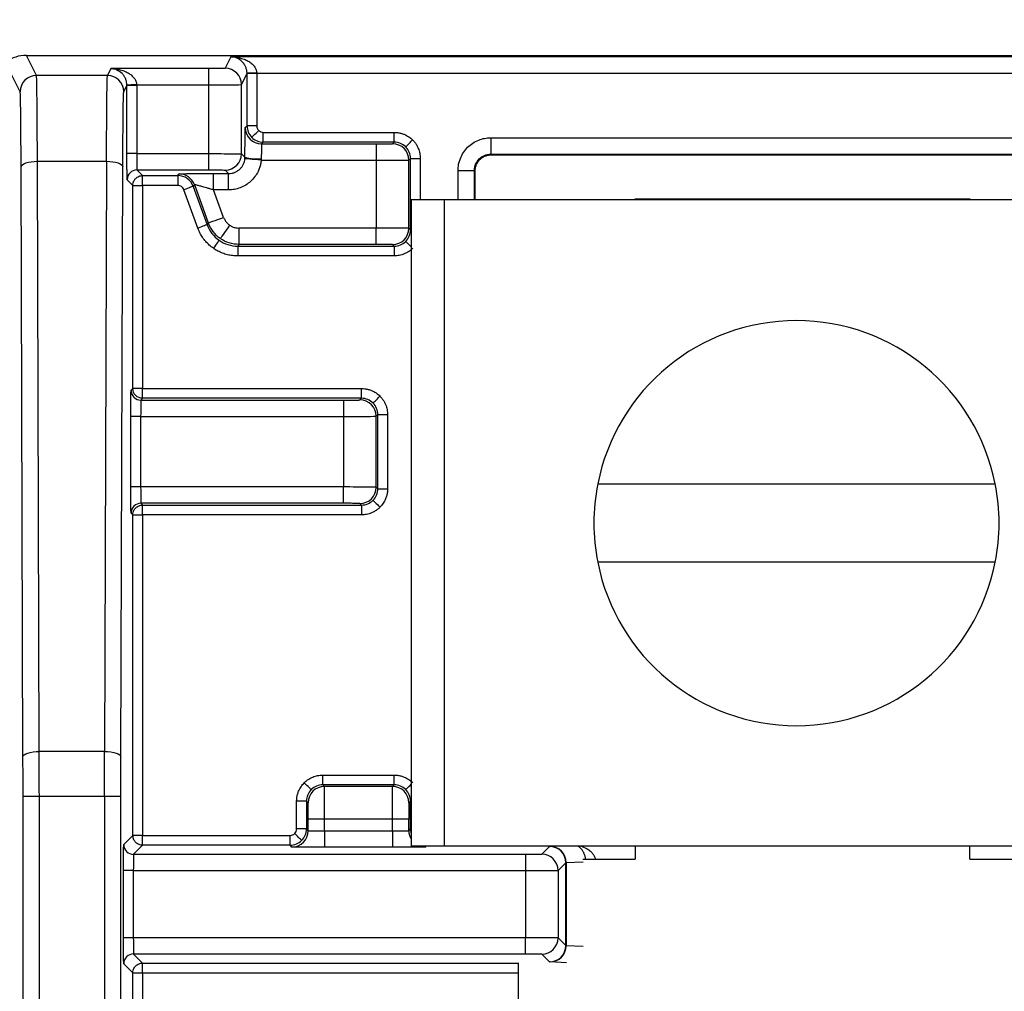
# Model space of a CAD drawing. Extents: x 897.4 to 914.4, y -8.5 to 2.5.
# Tile 47 of 102: x 903.382 to 903.976, y 0.84 to 1.426. Entities that reach past the tile are written whole.
import ezdxf

# ---------------------------------------------------------------- set-up
doc = ezdxf.new("R2010")
doc.units = 0
doc.header["$LTSCALE"] = 4
doc.header["$MEASUREMENT"] = 0
doc.layers.get('0').update_dxf_attribs({"linetype": 'CONTINUOUS'})
doc.layers.get('DEFPOINTS').update_dxf_attribs({"linetype": 'CONTINUOUS'})
doc.layers.add('DIMENSIONS', color=140, linetype='CONTINUOUS')
doc.styles.get("Standard").update_dxf_attribs({"font": 'romans.shx'})
doc.dimstyles.get("Standard").update_dxf_attribs({"dimtxt": 0.15, "dimasz": 0.18, "dimexe": 0.0625, "dimexo": 0.125, "dimgap": 0.0625, "dimtad": 0, "dimtih": 1, "dimtoh": 1, "dimzin": 0, "dimdsep": 46, "dimtxsty": 'Standard', "dimcen": 0, "dimadec": 0, "dimazin": 0, "dimtfac": 1, "dimtofl": 0, "dimtmove": 0, "dimatfit": 3, "dimfxl": 1, "dimtolj": 1, "dimtzin": 0, "dimarcsym": 0})

# ---------------------------------------------------------------- blocks, each defined once
blk = doc.blocks.new('*D6')
at = {"layer": 'DEFPOINTS', "color": 0, "transparency": 16777216}
for p in [(904.3338, 2.02355), (901.45398, 1.39894), (904.3338, 1.39894)]:
    blk.add_point(p, dxfattribs=at)
at = {"layer": 'DIMENSIONS', "color": 0, "lineweight": -2, "transparency": 16777216}
for p, q in [((901.45398, 1.52394), (901.45398, 2.08605)), ((904.3338, 1.52394), (904.3338, 2.08605)), ((901.63398, 2.02355), (902.51353, 2.02355)), ((904.1538, 2.02355), (903.27425, 2.02355))]:
    blk.add_line(p, q, dxfattribs=at)
at = {"layer": 'DIMENSIONS', "color": 0, "transparency": 16777216}
for points in [[(901.63398, 2.05355), (901.63398, 1.99355), (901.45398, 2.02355)], [(904.1538, 2.05355), (904.1538, 1.99355), (904.3338, 2.02355)]]:
    blk.add_solid(points, dxfattribs=at)
at = {"layer": 'DIMENSIONS', "color": 0, "transparency": 16777216, "char_height": 0.15, "attachment_point": 5}
for s, insert in [('\\A1;2.88', (902.89389, 2.16105)), ('\\A1;[73.1]', (902.89389, 1.84676))]:
    blk.add_mtext(s, dxfattribs=dict(at, insert=insert))

msp = doc.modelspace()

# ---------------------------------------------------------------- linework, layer by layer
for p, q in [((903.39167, 1.39285), (903.38562, 1.40495)), ((903.38562, 1.40495), (904.32204, 1.40495)), ((903.50901, 1.40409), (903.50554, 1.39714)), ((904.19865, 1.40409), (903.50901, 1.40409)), ((903.38183, 1.38301), (903.37386, 1.39894)), ((903.43655, 1.39697), (903.4345, 1.39285)), ((903.4957, 1.39697), (903.43655, 1.39697)), ((903.4957, 1.38713), (903.4957, 1.39697)), ((903.4345, 1.39285), (903.39167, 1.39285)), ((903.51538, 1.3873), (903.51872, 1.39397)), ((903.51872, 1.36243), (903.51872, 1.39397)), ((903.52462, 1.39397), (903.51872, 1.39397)), ((903.52462, 1.39425), (903.52462, 1.39397)), ((903.52462, 1.39425), (904.18304, 1.39425)), ((903.52462, 1.39397), (903.52462, 1.36243)), ((903.44434, 1.38301), (903.44626, 1.38685)), ((903.44626, 1.34565), (903.44626, 1.38685)), ((903.45217, 1.38685), (903.44626, 1.38685)), ((903.45216, 1.38713), (903.45217, 1.38685)), ((903.45216, 1.38713), (903.4957, 1.38713)), ((903.45217, 1.38685), (903.45217, 1.34565)), ((903.4957, 1.34565), (903.4957, 1.38713)), ((903.51538, 1.34557), (903.51538, 1.3873)), ((903.51765, 1.36136), (903.51872, 1.36243)), ((903.52462, 1.36243), (903.51872, 1.36243)), ((903.52856, 1.35259), (903.52856, 1.35849)), ((903.52856, 1.35849), (903.60752, 1.35849)), ((903.60752, 1.35259), (903.60752, 1.35849)), ((903.66577, 1.35521), (904.04189, 1.35521)), ((903.66577, 1.35521), (903.66577, 1.34537)), ((903.52856, 1.35259), (903.52749, 1.35152)), ((903.52749, 1.35152), (903.5967, 1.35152)), ((903.60752, 1.35259), (903.52856, 1.35259)), ((903.5967, 1.35152), (903.5967, 1.34168)), ((903.60654, 1.35161), (903.60752, 1.35259)), ((903.45217, 1.34565), (903.44626, 1.34565)), ((903.45217, 1.34565), (903.4957, 1.34565)), ((903.4957, 1.33581), (903.4957, 1.34565)), ((903.51538, 1.34557), (903.51748, 1.34346)), ((903.66577, 1.34537), (904.04189, 1.34537)), ((903.66577, 1.34537), (903.6662, 1.34494)), ((903.6662, 1.34494), (904.04146, 1.34494)), ((903.38351, 0.98155), (903.38238, 1.33767)), ((903.39335, 0.98492), (903.39222, 1.34103)), ((903.39222, 1.34103), (903.43394, 1.34103)), ((903.43394, 1.34103), (903.43281, 0.98492)), ((903.44265, 0.98155), (903.44378, 1.33767)), ((903.52724, 1.34168), (903.5967, 1.34168)), ((903.5967, 1.34168), (903.5967, 1.3007)), ((903.61638, 1.34176), (903.61736, 1.34274)), ((903.61638, 1.30062), (903.61638, 1.34176)), ((903.61736, 1.29964), (903.61736, 1.34274)), ((903.61736, 1.34274), (903.62327, 1.34274)), ((903.62327, 1.34274), (903.62327, 1.31767)), ((903.4523, 1.33581), (903.4957, 1.33581)), ((903.4523, 1.33581), (903.45573, 1.33239)), ((903.45573, 1.33239), (903.47695, 1.33239)), ((903.45573, 1.32648), (903.45573, 1.33239)), ((903.47695, 1.33239), (903.47769, 1.33345)), ((903.47695, 1.33239), (903.47695, 1.32648)), ((903.49858, 1.33362), (903.50764, 1.33362)), ((903.49858, 1.32378), (903.49858, 1.33362)), ((903.50554, 1.33572), (903.50764, 1.33362)), ((903.50764, 1.32378), (903.50764, 1.33362)), ((903.64609, 1.33553), (903.65593, 1.33553)), ((903.64609, 1.31767), (903.64609, 1.33553)), ((903.65593, 1.31767), (903.65593, 1.33553)), ((903.65636, 1.3351), (903.65593, 1.33553)), ((903.65636, 1.31767), (903.65636, 1.3351)), ((903.44982, 1.32648), (903.4464, 1.3299)), ((903.44982, 1.20389), (903.44982, 1.32648)), ((903.44982, 1.32648), (903.45573, 1.32648)), ((903.47695, 1.32648), (903.45573, 1.32648)), ((903.45573, 1.32648), (903.45573, 1.20389)), ((903.48694, 1.32698), (903.4862, 1.32591)), ((903.4862, 1.32591), (903.49463, 1.30275)), ((903.48694, 1.32698), (903.49537, 1.30381)), ((903.48908, 1.30073), (903.48065, 1.32389)), ((903.50764, 1.32378), (903.49858, 1.32378)), ((903.50462, 1.30718), (903.49858, 1.32378)), ((903.61779, 1.31767), (903.61779, 0.92767)), ((903.63787, 1.31767), (903.61779, 1.31767)), ((903.63787, 0.92767), (903.63787, 1.31767)), ((904.06271, 1.31767), (903.63787, 1.31767)), ((903.75285, 1.31767), (903.75285, 1.31834)), ((903.75285, 1.31834), (903.95482, 1.31834)), ((903.95482, 1.31834), (903.95482, 1.31767)), ((903.49537, 1.30381), (903.49463, 1.30275)), ((903.5967, 1.3007), (903.51387, 1.3007)), ((903.51387, 1.3007), (903.51387, 1.29086)), ((903.5967, 1.29086), (903.5967, 1.3007)), ((903.61736, 1.29964), (903.61638, 1.30062)), ((903.61736, 1.29964), (903.61779, 1.29964)), ((903.51387, 1.29086), (903.51312, 1.2898)), ((903.51312, 1.2898), (903.60752, 1.2898)), ((903.51312, 1.2898), (903.51312, 1.28389)), ((903.5967, 1.29086), (903.51387, 1.29086)), ((903.60752, 1.2898), (903.60654, 1.29078)), ((903.60752, 1.2898), (903.60752, 1.28389)), ((903.60752, 1.28389), (903.51312, 1.28389)), ((903.44875, 1.20282), (903.44982, 1.20389)), ((903.45573, 1.20389), (903.44982, 1.20389)), ((903.45573, 1.19799), (903.45573, 1.20389)), ((903.45573, 1.20389), (903.58781, 1.20389)), ((903.58781, 1.19799), (903.58781, 1.20389)), ((903.45573, 1.19799), (903.45466, 1.19692)), ((903.45466, 1.19692), (903.57699, 1.19692)), ((903.58781, 1.19799), (903.45573, 1.19799)), ((903.57699, 1.19692), (903.57699, 1.18708)), ((903.58683, 1.197), (903.58781, 1.19799)), ((903.44862, 1.14448), (903.44862, 1.18708)), ((903.45452, 1.18708), (903.44862, 1.18708)), ((903.45452, 1.18708), (903.45452, 1.14448)), ((903.45452, 1.18708), (903.57699, 1.18708)), ((903.57699, 1.18708), (903.57699, 1.14448)), ((903.59667, 1.18716), (903.59765, 1.18814)), ((903.59667, 1.14439), (903.59667, 1.18716)), ((903.59765, 1.14341), (903.59765, 1.18814)), ((903.59765, 1.18814), (903.60356, 1.18814)), ((903.60356, 1.18814), (903.60356, 1.14341)), ((903.45452, 1.14448), (903.44862, 1.14448)), ((903.57699, 1.14448), (903.45452, 1.14448)), ((903.57699, 1.13463), (903.57699, 1.14448)), ((903.59765, 1.14341), (903.59667, 1.14439)), ((903.59765, 1.14341), (903.60356, 1.14341)), ((903.73035, 1.14629), (903.97023, 1.14629)), ((903.57699, 1.13463), (903.45466, 1.13463)), ((903.45466, 1.13463), (903.45573, 1.13357)), ((903.45573, 1.13357), (903.58781, 1.13357)), ((903.45573, 1.12766), (903.45573, 1.13357)), ((903.58781, 1.13357), (903.58683, 1.13455)), ((903.58781, 1.13357), (903.58781, 1.12766)), ((903.44982, 1.12766), (903.44875, 1.12873)), ((903.44982, 0.93421), (903.44982, 1.12766)), ((903.44982, 1.12766), (903.45573, 1.12766)), ((903.58781, 1.12766), (903.45573, 1.12766)), ((903.45573, 1.12766), (903.45573, 0.93421)), ((903.97023, 1.09904), (903.73035, 1.09904)), ((903.43281, 0.98492), (903.39335, 0.98492)), ((903.56441, 0.96474), (903.56441, 0.97065)), ((903.56441, 0.97065), (903.60752, 0.97065)), ((903.60752, 0.96474), (903.60752, 0.97065)), ((903.5654, 0.96376), (903.56441, 0.96474)), ((903.60752, 0.96474), (903.56441, 0.96474)), ((903.60654, 0.96376), (903.5654, 0.96376)), ((903.60752, 0.96474), (903.60654, 0.96376)), ((903.38355, 0.34037), (903.38355, 0.95801)), ((903.38355, 0.95801), (903.39339, 0.95801)), ((903.39339, 0.34037), (903.39339, 0.95801)), ((903.39339, 0.95801), (903.43278, 0.95801)), ((903.43278, 0.95801), (903.43278, 0.34037)), ((903.43278, 0.95801), (903.44262, 0.95801)), ((903.44262, 0.34037), (903.44262, 0.95801)), ((903.55457, 0.9549), (903.54867, 0.9549)), ((903.54867, 0.93814), (903.54867, 0.9549)), ((903.55457, 0.9549), (903.55457, 0.93814)), ((903.55555, 0.95392), (903.55457, 0.9549)), ((903.61736, 0.9549), (903.61638, 0.95392)), ((903.61736, 0.93814), (903.61736, 0.9549)), ((903.61736, 0.9549), (903.61779, 0.9549)), ((903.55564, 0.93708), (903.55564, 0.94408)), ((903.56548, 0.94408), (903.55564, 0.94408)), ((903.56548, 0.93691), (903.56548, 0.94408)), ((903.60645, 0.94408), (903.56548, 0.94408)), ((903.60645, 0.93691), (903.60645, 0.94408)), ((903.6163, 0.94408), (903.60645, 0.94408)), ((903.6163, 0.93708), (903.6163, 0.94408)), ((903.44434, 0.92872), (903.44982, 0.93421)), ((903.45573, 0.93421), (903.44982, 0.93421)), ((903.45573, 0.9283), (903.45573, 0.93421)), ((903.45573, 0.93421), (903.54473, 0.93421)), ((903.54473, 0.9283), (903.54473, 0.93421)), ((903.55457, 0.93814), (903.54867, 0.93814)), ((903.55457, 0.93814), (903.55564, 0.93708)), ((903.56548, 0.93691), (903.56548, 0.92706)), ((903.56548, 0.93691), (903.60645, 0.93691)), ((903.60645, 0.93691), (903.60645, 0.92706)), ((903.6163, 0.93708), (903.61736, 0.93814)), ((903.61736, 0.93814), (903.61779, 0.93814)), ((903.45573, 0.9283), (903.45024, 0.92282)), ((903.54473, 0.9283), (903.45573, 0.9283)), ((903.5458, 0.92723), (903.54473, 0.9283)), ((903.60645, 0.92706), (903.56548, 0.92706)), ((903.63787, 0.92767), (903.61779, 0.92767)), ((903.62657, 0.92767), (903.62614, 0.92723)), ((904.06271, 0.92767), (903.63787, 0.92767)), ((903.69659, 0.9229), (903.70128, 0.9276)), ((903.70161, 0.92763), (903.70219, 0.92767)), ((903.75285, 0.92767), (903.75285, 0.91991)), ((903.95482, 0.91991), (903.95482, 0.92767)), ((903.45024, 0.92282), (903.68674, 0.92282)), ((903.68674, 0.92282), (903.68674, 0.91297)), ((903.70643, 0.91306), (903.71112, 0.91775)), ((903.71112, 0.86774), (903.71112, 0.91775)), ((903.71134, 0.91779), (903.7215, 0.91838)), ((903.71134, 0.91779), (903.71134, 0.8677)), ((903.72138, 0.91991), (903.75285, 0.91991)), ((903.95482, 0.91991), (903.98628, 0.91991)), ((903.4442, 0.87252), (903.4442, 0.91297)), ((903.4501, 0.91297), (903.4442, 0.91297)), ((903.4501, 0.91297), (903.4501, 0.87252)), ((903.4501, 0.91297), (903.68674, 0.91297)), ((903.68674, 0.91297), (903.68674, 0.87252)), ((903.70643, 0.91306), (903.70643, 0.87243)), ((903.4501, 0.87252), (903.4442, 0.87252)), ((903.68674, 0.87252), (903.4501, 0.87252)), ((903.68674, 0.86267), (903.68674, 0.87252)), ((903.71112, 0.86774), (903.70643, 0.87243)), ((903.7215, 0.86711), (903.71134, 0.8677)), ((903.68674, 0.86267), (903.45024, 0.86267)), ((903.45024, 0.86267), (903.45573, 0.85719)), ((903.70128, 0.85789), (903.69659, 0.86259)), ((903.44982, 0.85128), (903.44434, 0.85677)), ((903.45573, 0.85128), (903.45573, 0.85719)), ((903.45573, 0.85719), (903.68257, 0.85719)), ((903.68257, 0.82857), (903.68257, 0.85728)), ((903.71156, 0.85728), (903.70161, 0.85786)), ((903.44982, 0.74858), (903.44982, 0.85128)), ((903.44982, 0.85128), (903.45573, 0.85128)), ((903.45573, 0.85128), (903.45573, 0.74858)), ((903.45573, 0.85128), (903.68257, 0.85128))]:
    msp.add_line(p, q)
at = {"flags": 128}
for points in [[(903.52462, 1.39425), (903.52348, 1.39423), (903.52237, 1.39421), (903.52136, 1.39419), (903.52046, 1.39417), (903.51973, 1.39416), (903.51918, 1.39415), (903.51884, 1.39415), (903.51872, 1.39414)], [(903.45216, 1.38713), (903.45102, 1.38711), (903.44992, 1.38709), (903.4489, 1.38707), (903.44801, 1.38705), (903.44727, 1.38704), (903.44672, 1.38703), (903.44638, 1.38703), (903.44626, 1.38702)], [(903.5216, 1.35547), (903.52169, 1.35556), (903.52193, 1.3558), (903.52232, 1.35619), (903.52284, 1.35671), (903.52347, 1.35734), (903.52419, 1.35806), (903.52497, 1.35884), (903.52578, 1.35965)], [(903.61448, 1.3497), (903.61457, 1.34979), (903.61481, 1.35004), (903.6152, 1.35043), (903.61572, 1.35095), (903.61635, 1.35158), (903.61707, 1.35229), (903.61785, 1.35307), (903.61866, 1.35388)], [(903.38238, 1.33767), (903.38259, 1.33832), (903.38315, 1.33895), (903.38407, 1.33953), (903.38529, 1.34004), (903.38678, 1.34045), (903.38848, 1.34077), (903.39031, 1.34096), (903.39222, 1.34103)], [(903.43394, 1.34103), (903.43585, 1.34096), (903.43769, 1.34077), (903.43938, 1.34045), (903.44087, 1.34004), (903.4421, 1.33953), (903.44301, 1.33895), (903.44358, 1.33832), (903.44378, 1.33767)], [(903.52724, 1.34168), (903.52534, 1.34185), (903.52351, 1.34202), (903.52183, 1.34217), (903.52034, 1.34231), (903.51912, 1.34242), (903.51821, 1.3425), (903.51764, 1.34255), (903.51744, 1.34257)], [(903.4862, 1.32591), (903.48608, 1.32587), (903.48576, 1.32575), (903.48524, 1.32556), (903.48455, 1.32531), (903.48371, 1.32501), (903.48276, 1.32466), (903.48172, 1.32428), (903.48065, 1.32389)], [(903.49537, 1.30381), (903.49556, 1.30388), (903.4961, 1.30408), (903.49696, 1.30439), (903.49811, 1.30481), (903.49951, 1.30532), (903.5011, 1.3059), (903.50283, 1.30653), (903.50462, 1.30718)], [(903.49463, 1.30275), (903.49451, 1.30271), (903.49419, 1.30259), (903.49367, 1.3024), (903.49298, 1.30215), (903.49214, 1.30185), (903.49119, 1.3015), (903.49015, 1.30112), (903.48908, 1.30073)], [(903.50822, 1.30248), (903.50713, 1.30092), (903.50608, 1.29942), (903.50511, 1.29803), (903.50425, 1.29681), (903.50355, 1.29581), (903.50303, 1.29506), (903.5027, 1.29459), (903.50258, 1.29442)], [(903.50183, 1.29336), (903.50176, 1.29325), (903.50156, 1.29297), (903.50125, 1.29252), (903.50083, 1.29192), (903.50032, 1.29119), (903.49973, 1.29036), (903.4991, 1.28946), (903.49844, 1.28852)], [(903.61448, 1.29268), (903.61457, 1.29259), (903.61481, 1.29235), (903.6152, 1.29196), (903.61572, 1.29144), (903.61635, 1.29081), (903.61707, 1.29009), (903.61779, 1.28937)], [(903.59477, 1.1951), (903.59486, 1.19519), (903.5951, 1.19544), (903.59549, 1.19582), (903.59601, 1.19634), (903.59664, 1.19697), (903.59736, 1.19769), (903.59814, 1.19847), (903.59895, 1.19928)], [(903.59477, 1.13645), (903.59486, 1.13636), (903.5951, 1.13612), (903.59549, 1.13573), (903.59601, 1.13521), (903.59664, 1.13458), (903.59736, 1.13386), (903.59814, 1.13308), (903.59895, 1.13227)], [(903.38351, 0.98155), (903.38372, 0.9822), (903.38428, 0.98283), (903.3852, 0.98341), (903.38642, 0.98392), (903.38791, 0.98434), (903.38961, 0.98465), (903.39144, 0.98485), (903.39335, 0.98492)], [(903.43281, 0.98492), (903.43472, 0.98485), (903.43656, 0.98465), (903.43825, 0.98434), (903.43974, 0.98392), (903.44097, 0.98341), (903.44188, 0.98283), (903.44245, 0.9822), (903.44265, 0.98155)], [(903.55745, 0.96186), (903.55737, 0.96195), (903.55712, 0.96219), (903.55673, 0.96258), (903.55621, 0.9631), (903.55558, 0.96373), (903.55487, 0.96445), (903.55409, 0.96523), (903.55328, 0.96603)], [(903.61448, 0.96186), (903.61457, 0.96195), (903.61481, 0.96219), (903.6152, 0.96258), (903.61572, 0.9631), (903.61635, 0.96373), (903.61707, 0.96445), (903.61779, 0.96517)], [(903.55169, 0.93118), (903.5516, 0.93127), (903.55136, 0.93152), (903.55097, 0.9319), (903.55045, 0.93242), (903.54982, 0.93305), (903.5491, 0.93377), (903.54832, 0.93455), (903.54751, 0.93536)], [(903.62326, 0.92767), (903.62422, 0.92742), (903.62614, 0.92723)]]:
    msp.add_lwpolyline(points, dxfattribs=at)
for centre, radius, start, end in [((903.50554, 1.38729), 0.00984, 0.01221, 89.99376), ((903.39167, 1.38301), 0.00984, 90.00624, 179.98693), ((903.4345, 1.38301), 0.00984, 0.01307, 89.99376), ((903.52749, 1.36136), 0.00984, 180.0041, 269.9959), ((903.60654, 1.34176), 0.00984, 0.00587, 89.99435), ((903.50554, 1.34557), 0.00984, 270.00419, 359.99581), ((903.52493, 1.37094), 0.02847, 254.82223, 274.81528), ((903.4523, 1.3299), 0.00591, 90.00507, 179.99493), ((903.47769, 1.32361), 0.00984, 20.00294, 89.99674), ((903.60654, 1.30062), 0.00984, 270.00431, 359.99548), ((903.85029, 1.12267), 0.12224, 11.14174, 168.85826), ((903.45466, 1.20282), 0.00591, 180.00577, 269.99566), ((903.58683, 1.18716), 0.00984, 0.00501, 89.99542), ((903.58683, 1.14439), 0.00984, 270.00544, 359.99499), ((903.85029, 1.12267), 0.12224, 168.85826, 191.14174), ((903.85029, 1.12267), 0.12224, 348.85826, 11.14174), ((903.45466, 1.12873), 0.00591, 90.00577, 179.99423), ((903.85029, 1.12267), 0.12224, 191.14174, 348.85826), ((903.5654, 0.95392), 0.00984, 90.00458, 179.99521), ((903.60654, 0.95392), 0.00984, 0.00501, 89.99521), ((903.5458, 0.93708), 0.00984, 270.00479, 359.99499), ((903.62614, 0.93708), 0.00984, 180.00405, 211.9546), ((903.45024, 0.92872), 0.00591, 180.00436, 269.99493), ((903.70128, 0.91775), 0.00984, 0.00565, 89.99456), ((903.70154, 0.91783), 0.0098, 359.77101, 89.59411), ((903.69659, 0.91306), 0.00984, 0.00549, 89.99409), ((903.69659, 0.87243), 0.00984, 270.00556, 359.99487), ((903.70128, 0.86774), 0.00984, 270.00458, 359.99521), ((903.70154, 0.86766), 0.0098, 270.40553, 0.22935), ((903.45024, 0.85677), 0.00591, 90.00507, 179.99564)]:
    msp.add_arc(centre, radius, start, end)
msp.add_ellipse((903.38316, 1.40003), major_axis=(0.01012, 0.00152), ratio=0.462497, start_param=1.256539, end_param=2.564741)
for points, knots in [([(903.51268, 1.40322), (903.51264, 1.40325), (903.51147, 1.40406), (903.51022, 1.40407), (903.50901, 1.40409)], [0, 0, 0, 0, 0.037636, 1, 1, 1, 1]), ([(903.50901, 1.40409), (903.51013, 1.40403), (903.51204, 1.40394), (903.51494, 1.40334), (903.51749, 1.40249), (903.51994, 1.40124), (903.52192, 1.39975), (903.5234, 1.39802), (903.52438, 1.39618), (903.52454, 1.39487), (903.52462, 1.39425)], [0, 0, 0, 0, 0.176677, 0.300494, 0.46017, 0.592705, 0.718011, 0.82522, 0.917554, 1, 1, 1, 1]), ([(903.51872, 1.39414), (903.51867, 1.39476), (903.51857, 1.39608), (903.51797, 1.39793), (903.51704, 1.39966), (903.51531, 1.4018), (903.51376, 1.40264), (903.51268, 1.40322)], [0, 0, 0, 0, 0.119977, 0.254356, 0.410397, 0.592784, 1, 1, 1, 1]), ([(903.44022, 1.3961), (903.44018, 1.39613), (903.43902, 1.39694), (903.43776, 1.39695), (903.43655, 1.39697)], [0, 0, 0, 0, 0.037635, 1, 1, 1, 1]), ([(903.43655, 1.39697), (903.43768, 1.39691), (903.43958, 1.39682), (903.44248, 1.39622), (903.44503, 1.39537), (903.44749, 1.39412), (903.44946, 1.39263), (903.45094, 1.3909), (903.45193, 1.38906), (903.45209, 1.38775), (903.45216, 1.38713)], [0, 0, 0, 0, 0.176677, 0.300494, 0.46017, 0.592705, 0.718011, 0.82522, 0.917554, 1, 1, 1, 1]), ([(903.50554, 1.39714), (903.50552, 1.39709), (903.50444, 1.39705), (903.5008, 1.39699), (903.49826, 1.39697), (903.4957, 1.39697)], [0, 0, 0, 0, 0.5, 0.5, 1, 1, 1, 1]), ([(903.39222, 1.34103), (903.39218, 1.3559), (903.39211, 1.36904), (903.39191, 1.3874), (903.39179, 1.39257), (903.39167, 1.39285)], [0, 0, 0, 0, 0.5, 0.5, 1, 1, 1, 1]), ([(903.43394, 1.34103), (903.43395, 1.3427), (903.43396, 1.34613), (903.43398, 1.35123), (903.434, 1.35642), (903.43403, 1.36163), (903.43407, 1.36677), (903.4341, 1.37176), (903.43415, 1.3765), (903.43419, 1.38088), (903.43425, 1.38478), (903.4343, 1.38808), (903.43436, 1.39063), (903.43443, 1.39238), (903.43447, 1.39269), (903.4345, 1.39285)], [0, 0, 0, 0, 0.056454, 0.11632, 0.179599, 0.24629, 0.316392, 0.389906, 0.466832, 0.547168, 0.630915, 0.718072, 0.808638, 0.902615, 1, 1, 1, 1]), ([(903.44626, 1.38702), (903.44621, 1.38764), (903.44612, 1.38896), (903.44551, 1.39081), (903.44458, 1.39254), (903.44285, 1.39468), (903.4413, 1.39552), (903.44022, 1.3961)], [0, 0, 0, 0, 0.119977, 0.254357, 0.410399, 0.592781, 1, 1, 1, 1]), ([(903.4957, 1.38713), (903.50083, 1.38713), (903.50591, 1.38715), (903.51319, 1.38721), (903.51533, 1.38725), (903.51538, 1.3873)], [0, 0, 0, 0, 0.5, 0.5, 1, 1, 1, 1]), ([(903.38238, 1.33767), (903.38238, 1.33925), (903.38237, 1.34239), (903.38235, 1.34693), (903.38232, 1.35129), (903.38229, 1.35698), (903.38224, 1.3636), (903.38217, 1.37042), (903.38209, 1.37594), (903.382, 1.37988), (903.38192, 1.38241), (903.38186, 1.38281), (903.38183, 1.38301)], [0, 0, 0, 0, 0.061202, 0.122103, 0.183036, 0.244331, 0.372078, 0.500076, 0.627824, 0.755824, 0.87785, 1, 1, 1, 1]), ([(903.44378, 1.33767), (903.44383, 1.35068), (903.4439, 1.36217), (903.4441, 1.37824), (903.44422, 1.38277), (903.44434, 1.38301)], [0, 0, 0, 0, 0.5, 0.5, 1, 1, 1, 1]), ([(903.51748, 1.34346), (903.51748, 1.34423), (903.51748, 1.34576), (903.51749, 1.34801), (903.5175, 1.3506), (903.51751, 1.35344), (903.51754, 1.35622), (903.51756, 1.35852), (903.51759, 1.36013), (903.51762, 1.36116), (903.51764, 1.3613), (903.51765, 1.36136)], [0, 0, 0, 0, 0.079991, 0.160079, 0.241377, 0.369228, 0.500056, 0.62791, 0.75874, 0.878649, 1, 1, 1, 1]), ([(903.52462, 1.36243), (903.52467, 1.36191), (903.52477, 1.36086), (903.52544, 1.36005), (903.52578, 1.35965)], [0, 0, 0, 0, 0.5000053, 1, 1, 1, 1]), ([(903.52578, 1.35965), (903.52618, 1.35931), (903.52699, 1.35864), (903.52804, 1.35854), (903.52856, 1.35849)], [0, 0, 0, 0, 0.4999947, 1, 1, 1, 1]), ([(903.60752, 1.35849), (903.60821, 1.35847), (903.60958, 1.35842), (903.6116, 1.358), (903.61388, 1.35723), (903.61635, 1.35595), (903.61788, 1.35457), (903.61866, 1.35388)], [0, 0, 0, 0, 0.166559, 0.332336, 0.500198, 0.749371, 1, 1, 1, 1]), ([(903.64609, 1.33553), (903.64612, 1.33635), (903.64618, 1.33799), (903.64666, 1.34042), (903.64757, 1.34326), (903.64919, 1.3464), (903.65174, 1.34952), (903.65487, 1.35209), (903.65837, 1.35389), (903.66205, 1.35502), (903.66453, 1.35515), (903.66577, 1.35521)], [0, 0, 0, 0, 0.079599, 0.159226, 0.240133, 0.368604, 0.500069, 0.628541, 0.760008, 0.87928, 1, 1, 1, 1]), ([(903.52749, 1.35152), (903.52747, 1.3515), (903.52744, 1.35055), (903.52738, 1.34728), (903.52735, 1.34497), (903.52732, 1.34257)], [0, 0, 0, 0, 0.5, 0.5, 1, 1, 1, 1]), ([(903.5967, 1.35152), (903.59735, 1.35152), (903.59863, 1.35152), (903.60047, 1.35153), (903.60216, 1.35153), (903.60367, 1.35155), (903.60495, 1.35156), (903.60585, 1.35157), (903.60643, 1.35159), (903.6065, 1.3516), (903.60654, 1.35161)], [0, 0, 0, 0, 0.1269704, 0.2493532, 0.372143, 0.5002867, 0.6286471, 0.7600002, 0.8792768, 1, 1, 1, 1]), ([(903.61866, 1.35388), (903.61912, 1.35338), (903.62006, 1.35237), (903.62119, 1.35064), (903.62226, 1.34849), (903.6231, 1.34584), (903.62321, 1.34378), (903.62327, 1.34274)], [0, 0, 0, 0, 0.166554, 0.332327, 0.500188, 0.749363, 1, 1, 1, 1]), ([(903.4464, 1.3299), (903.44639, 1.32993), (903.44638, 1.32999), (903.44636, 1.33039), (903.44633, 1.33146), (903.44631, 1.33366), (903.44628, 1.33697), (903.44627, 1.33975), (903.44626, 1.34269), (903.44626, 1.34466), (903.44626, 1.34565)], [0, 0, 0, 0, 0.079743, 0.159521, 0.240575, 0.499392, 0.627985, 0.759573, 0.879062, 1, 1, 1, 1]), ([(903.45217, 1.34565), (903.45219, 1.34309), (903.45221, 1.34054), (903.45226, 1.3369), (903.45228, 1.33583), (903.4523, 1.33581)], [0, 0, 0, 0, 0.5, 0.5, 1, 1, 1, 1]), ([(903.4957, 1.34565), (903.50082, 1.34564), (903.50591, 1.34562), (903.51319, 1.34559), (903.51533, 1.34558), (903.51538, 1.34557)], [0, 0, 0, 0, 0.5, 0.5, 1, 1, 1, 1]), ([(903.65593, 1.33553), (903.65593, 1.33811), (903.65699, 1.34066), (903.66064, 1.34431), (903.66319, 1.34537), (903.66577, 1.34537)], [0, 0, 0, 0, 0.5, 0.5, 1, 1, 1, 1]), ([(903.65636, 1.3351), (903.6564, 1.33575), (903.65646, 1.33704), (903.65703, 1.33889), (903.65795, 1.34059), (903.6592, 1.3421), (903.66075, 1.34338), (903.6625, 1.34428), (903.66434, 1.34484), (903.66558, 1.34491), (903.6662, 1.34494)], [0, 0, 0, 0, 0.127006, 0.249363, 0.372126, 0.5003, 0.628713, 0.760119, 0.879335, 1, 1, 1, 1]), ([(903.50764, 1.33362), (903.50825, 1.33366), (903.50948, 1.33372), (903.51125, 1.33425), (903.51289, 1.33507), (903.51434, 1.33618), (903.51557, 1.33754), (903.51651, 1.33909), (903.51718, 1.34078), (903.51735, 1.34198), (903.51744, 1.34257)], [0, 0, 0, 0, 0.126279, 0.252188, 0.37773, 0.502906, 0.627719, 0.752171, 0.876264, 1, 1, 1, 1]), ([(903.52724, 1.34168), (903.52715, 1.34091), (903.52695, 1.33937), (903.52631, 1.33711), (903.52526, 1.3345), (903.52355, 1.33166), (903.52101, 1.32886), (903.51798, 1.32656), (903.51465, 1.32496), (903.51116, 1.32395), (903.50882, 1.32384), (903.50764, 1.32378)], [0, 0, 0, 0, 0.079961, 0.160012, 0.241278, 0.369181, 0.500061, 0.627965, 0.758847, 0.878701, 1, 1, 1, 1]), ([(903.5967, 1.34168), (903.60184, 1.34168), (903.60692, 1.34169), (903.6142, 1.34172), (903.61634, 1.34174), (903.61638, 1.34176)], [0, 0, 0, 0, 0.5, 0.5, 1, 1, 1, 1]), ([(903.44982, 1.32648), (903.44986, 1.327), (903.44993, 1.32795), (903.45042, 1.32916), (903.45097, 1.33003), (903.4519, 1.33108), (903.45314, 1.33189), (903.45445, 1.33227), (903.45508, 1.33235), (903.45544, 1.33238), (903.45562, 1.33238), (903.45573, 1.33239)], [0, 0, 0, 0, 0.167515, 0.306819, 0.417844, 0.500535, 0.759523, 0.883187, 0.942553, 0.965773, 1, 1, 1, 1]), ([(903.47769, 1.33345), (903.47773, 1.33346), (903.4778, 1.33347), (903.47833, 1.33349), (903.4793, 1.33352), (903.48104, 1.33355), (903.48375, 1.33357), (903.48707, 1.3336), (903.49076, 1.33361), (903.49465, 1.33362), (903.49726, 1.33362), (903.49858, 1.33362)], [0, 0, 0, 0, 0.077211, 0.154594, 0.2335, 0.359595, 0.490147, 0.619323, 0.753051, 0.875495, 1, 1, 1, 1]), ([(903.4957, 1.33581), (903.49826, 1.33581), (903.5008, 1.3358), (903.50444, 1.33577), (903.50552, 1.33575), (903.50554, 1.33572)], [0, 0, 0, 0, 0.5, 0.5, 1, 1, 1, 1]), ([(903.48065, 1.32389), (903.48048, 1.32425), (903.48014, 1.32499), (903.47924, 1.32581), (903.47816, 1.32638), (903.47735, 1.32645), (903.47695, 1.32648)], [0, 0, 0, 0, 0.2484807, 0.4998574, 0.7485067, 1, 1, 1, 1]), ([(903.49858, 1.32378), (903.49783, 1.32399), (903.49641, 1.32439), (903.49444, 1.32494), (903.4928, 1.3254), (903.49146, 1.32579), (903.48994, 1.32622), (903.48841, 1.32662), (903.48718, 1.32694), (903.48702, 1.32696), (903.48694, 1.32698)], [0, 0, 0, 0, 0.13627, 0.257767, 0.364543, 0.456684, 0.534325, 0.701767, 0.85566, 1, 1, 1, 1]), ([(903.50462, 1.30718), (903.50489, 1.30656), (903.50541, 1.30534), (903.50665, 1.30373), (903.50769, 1.3029), (903.50822, 1.30248)], [0, 0, 0, 0, 0.335729, 0.664276, 1, 1, 1, 1]), ([(903.50822, 1.30248), (903.5088, 1.30213), (903.50993, 1.30143), (903.51187, 1.30082), (903.5132, 1.30074), (903.51387, 1.3007)], [0, 0, 0, 0, 0.3357244, 0.6642712, 1, 1, 1, 1]), ([(903.49844, 1.28852), (903.4976, 1.28915), (903.49592, 1.29041), (903.49373, 1.29265), (903.49184, 1.29511), (903.49025, 1.2978), (903.48947, 1.29975), (903.48908, 1.30073)], [0, 0, 0, 0, 0.203075, 0.4015431, 0.5984522, 0.7969219, 1, 1, 1, 1]), ([(903.61638, 1.30062), (903.61634, 1.30064), (903.6142, 1.30066), (903.60692, 1.3007), (903.60184, 1.3007), (903.5967, 1.3007)], [0, 0, 0, 0, 0.5, 0.5, 1, 1, 1, 1]), ([(903.60654, 1.29078), (903.6065, 1.29078), (903.60643, 1.29079), (903.60585, 1.29081), (903.60492, 1.29082), (903.60367, 1.29084), (903.60212, 1.29085), (903.60038, 1.29086), (903.59855, 1.29086), (903.59732, 1.29086), (903.5967, 1.29086)], [0, 0, 0, 0, 0.1269752, 0.2493619, 0.3721542, 0.5002988, 0.6286582, 0.7600085, 0.8792813, 1, 1, 1, 1]), ([(903.51312, 1.28389), (903.51206, 1.28393), (903.50997, 1.28399), (903.50689, 1.28457), (903.50394, 1.2855), (903.50109, 1.2868), (903.49933, 1.28794), (903.49844, 1.28852)], [0, 0, 0, 0, 0.203078, 0.401548, 0.598457, 0.796925, 1, 1, 1, 1]), ([(903.61866, 1.2885), (903.61815, 1.28804), (903.61715, 1.2871), (903.61542, 1.28597), (903.61326, 1.2849), (903.61062, 1.28406), (903.60855, 1.28395), (903.60752, 1.28389)], [0, 0, 0, 0, 0.166554, 0.332327, 0.500188, 0.749363, 1, 1, 1, 1]), ([(903.44862, 1.18708), (903.44862, 1.18773), (903.44862, 1.18903), (903.44862, 1.19097), (903.44863, 1.19425), (903.44865, 1.19756), (903.44868, 1.20028), (903.4487, 1.20173), (903.44873, 1.20265), (903.44875, 1.20276), (903.44875, 1.20282)], [0, 0, 0, 0, 0.07974, 0.159515, 0.240566, 0.49938, 0.627973, 0.759565, 0.879058, 1, 1, 1, 1]), ([(903.45573, 1.19799), (903.45562, 1.19799), (903.45545, 1.19799), (903.45509, 1.19802), (903.45445, 1.1981), (903.45313, 1.19848), (903.45162, 1.19949), (903.45017, 1.20139), (903.44995, 1.20294), (903.44982, 1.20389)], [0, 0, 0, 0, 0.032671, 0.057605, 0.117135, 0.241141, 0.500843, 0.6945, 1, 1, 1, 1]), ([(903.58781, 1.20389), (903.5885, 1.20387), (903.58987, 1.20381), (903.5919, 1.2034), (903.59417, 1.20262), (903.59664, 1.20135), (903.59818, 1.19997), (903.59895, 1.19928)], [0, 0, 0, 0, 0.166559, 0.332336, 0.500198, 0.749371, 1, 1, 1, 1]), ([(903.45466, 1.19692), (903.45464, 1.1969), (903.45461, 1.19583), (903.45457, 1.19219), (903.45455, 1.18964), (903.45452, 1.18708)], [0, 0, 0, 0, 0.5, 0.5, 1, 1, 1, 1]), ([(903.57699, 1.19692), (903.57764, 1.19692), (903.57892, 1.19692), (903.58076, 1.19692), (903.58245, 1.19693), (903.58396, 1.19694), (903.58524, 1.19696), (903.58614, 1.19697), (903.58672, 1.19699), (903.58679, 1.197), (903.58683, 1.197)], [0, 0, 0, 0, 0.12697, 0.249353, 0.372143, 0.500287, 0.628647, 0.76, 0.879277, 1, 1, 1, 1]), ([(903.59895, 1.19928), (903.59942, 1.19878), (903.60035, 1.19777), (903.60149, 1.19604), (903.60255, 1.19389), (903.60339, 1.19124), (903.6035, 1.18918), (903.60356, 1.18814)], [0, 0, 0, 0, 0.166554, 0.332327, 0.500188, 0.749363, 1, 1, 1, 1]), ([(903.57699, 1.18708), (903.58213, 1.18708), (903.58721, 1.18709), (903.59449, 1.18712), (903.59663, 1.18714), (903.59667, 1.18716)], [0, 0, 0, 0, 0.5, 0.5, 1, 1, 1, 1]), ([(903.44875, 1.12873), (903.44875, 1.12876), (903.44874, 1.12881), (903.44872, 1.12922), (903.44869, 1.13028), (903.44866, 1.13249), (903.44864, 1.1358), (903.44863, 1.13858), (903.44862, 1.14151), (903.44862, 1.14348), (903.44862, 1.14448)], [0, 0, 0, 0, 0.079743, 0.159521, 0.240575, 0.499392, 0.627985, 0.759573, 0.879062, 1, 1, 1, 1]), ([(903.45452, 1.14448), (903.45455, 1.14191), (903.45457, 1.13937), (903.45461, 1.13573), (903.45464, 1.13466), (903.45466, 1.13463)], [0, 0, 0, 0, 0.5, 0.5, 1, 1, 1, 1]), ([(903.59667, 1.14439), (903.59663, 1.14441), (903.59449, 1.14443), (903.58721, 1.14447), (903.58213, 1.14448), (903.57699, 1.14448)], [0, 0, 0, 0, 0.5, 0.5, 1, 1, 1, 1]), ([(903.60356, 1.14341), (903.60353, 1.14272), (903.60348, 1.14135), (903.60307, 1.13933), (903.60229, 1.13705), (903.60102, 1.13458), (903.59964, 1.13304), (903.59895, 1.13227)], [0, 0, 0, 0, 0.166559, 0.332336, 0.500198, 0.749371, 1, 1, 1, 1]), ([(903.44982, 1.12766), (903.44986, 1.12818), (903.44993, 1.12913), (903.45042, 1.13034), (903.45097, 1.13121), (903.4519, 1.13226), (903.45314, 1.13307), (903.45445, 1.13345), (903.45508, 1.13354), (903.45544, 1.13356), (903.45562, 1.13357), (903.45573, 1.13357)], [0, 0, 0, 0, 0.1675145, 0.3068189, 0.4178439, 0.5005348, 0.7595228, 0.8831874, 0.9425533, 0.9657731, 1, 1, 1, 1]), ([(903.58683, 1.13455), (903.58679, 1.13455), (903.58672, 1.13456), (903.58614, 1.13458), (903.58522, 1.1346), (903.58396, 1.13461), (903.58241, 1.13462), (903.58067, 1.13463), (903.57884, 1.13463), (903.57761, 1.13463), (903.57699, 1.13463)], [0, 0, 0, 0, 0.126975, 0.249362, 0.372154, 0.500299, 0.628658, 0.760008, 0.879281, 1, 1, 1, 1]), ([(903.59895, 1.13227), (903.59844, 1.13181), (903.59744, 1.13087), (903.59571, 1.12974), (903.59356, 1.12867), (903.59091, 1.12783), (903.58885, 1.12772), (903.58781, 1.12766)], [0, 0, 0, 0, 0.166554, 0.332327, 0.500188, 0.749363, 1, 1, 1, 1]), ([(903.38355, 0.95801), (903.38355, 0.95962), (903.38355, 0.96282), (903.38354, 0.9676), (903.38354, 0.97232), (903.38353, 0.97699), (903.38352, 0.98003), (903.38351, 0.98155)], [0, 0, 0, 0, 0.200982, 0.400492, 0.599507, 0.799017, 1, 1, 1, 1]), ([(903.55328, 0.96603), (903.55378, 0.9665), (903.55479, 0.96743), (903.55652, 0.96857), (903.55867, 0.96963), (903.56132, 0.97048), (903.56338, 0.97059), (903.56441, 0.97065)], [0, 0, 0, 0, 0.1665538, 0.332327, 0.5001878, 0.7493631, 1, 1, 1, 1]), ([(903.60752, 0.97065), (903.60821, 0.97062), (903.60958, 0.97057), (903.6116, 0.97015), (903.61388, 0.96938), (903.61635, 0.9681), (903.61788, 0.96673), (903.61866, 0.96603)], [0, 0, 0, 0, 0.166559, 0.332336, 0.500198, 0.749371, 1, 1, 1, 1]), ([(903.54867, 0.9549), (903.54869, 0.95558), (903.54874, 0.95695), (903.54916, 0.95898), (903.54993, 0.96126), (903.55121, 0.96373), (903.55259, 0.96526), (903.55328, 0.96603)], [0, 0, 0, 0, 0.166559, 0.332336, 0.500198, 0.749371, 1, 1, 1, 1]), ([(903.56548, 0.94408), (903.56548, 0.94921), (903.56547, 0.95429), (903.56544, 0.96157), (903.56542, 0.96371), (903.5654, 0.96376)], [0, 0, 0, 0, 0.5, 0.5, 1, 1, 1, 1]), ([(903.60645, 0.94408), (903.60647, 0.9492), (903.60648, 0.95429), (903.60651, 0.96157), (903.60653, 0.96371), (903.60654, 0.96376)], [0, 0, 0, 0, 0.5, 0.5, 1, 1, 1, 1]), ([(903.55564, 0.94408), (903.55564, 0.94473), (903.55564, 0.94601), (903.55563, 0.94785), (903.55562, 0.94954), (903.55561, 0.95105), (903.5556, 0.95233), (903.55559, 0.95323), (903.55557, 0.95381), (903.55556, 0.95388), (903.55555, 0.95392)], [0, 0, 0, 0, 0.12697, 0.249353, 0.372143, 0.500287, 0.628647, 0.76, 0.879277, 1, 1, 1, 1]), ([(903.61638, 0.95392), (903.61638, 0.95388), (903.61636, 0.9538), (903.61635, 0.95323), (903.61633, 0.9523), (903.61632, 0.95105), (903.61631, 0.9495), (903.6163, 0.94776), (903.6163, 0.94593), (903.6163, 0.94469), (903.6163, 0.94408)], [0, 0, 0, 0, 0.126975, 0.249362, 0.372154, 0.500299, 0.628658, 0.760008, 0.879281, 1, 1, 1, 1]), ([(903.45573, 0.9283), (903.45562, 0.9283), (903.45545, 0.9283), (903.45509, 0.92833), (903.45445, 0.92842), (903.45313, 0.92879), (903.45162, 0.9298), (903.45017, 0.93171), (903.44995, 0.93326), (903.44982, 0.93421)], [0, 0, 0, 0, 0.0326707, 0.0576054, 0.1171349, 0.2411405, 0.5008426, 0.6945001, 1, 1, 1, 1]), ([(903.54473, 0.93421), (903.54525, 0.93425), (903.5463, 0.93435), (903.54711, 0.93502), (903.54751, 0.93536)], [0, 0, 0, 0, 0.500005, 1, 1, 1, 1]), ([(903.54751, 0.93536), (903.54785, 0.93576), (903.54852, 0.93657), (903.54862, 0.93762), (903.54867, 0.93814)], [0, 0, 0, 0, 0.499995, 1, 1, 1, 1]), ([(903.55564, 0.93708), (903.55568, 0.93707), (903.55576, 0.93704), (903.55631, 0.93701), (903.55711, 0.93699), (903.55812, 0.93697), (903.55928, 0.93695), (903.56052, 0.93693), (903.56179, 0.93692), (903.56306, 0.93691), (903.56429, 0.93691), (903.56509, 0.93691), (903.56548, 0.93691)], [0, 0, 0, 0, 0.12418, 0.242991, 0.356431, 0.464499, 0.567193, 0.664511, 0.756452, 0.843015, 0.924198, 1, 1, 1, 1]), ([(903.60645, 0.93691), (903.60712, 0.93691), (903.60852, 0.93691), (903.61064, 0.93692), (903.61274, 0.93695), (903.61459, 0.93698), (903.61599, 0.93702), (903.61619, 0.93706), (903.6163, 0.93708)], [0, 0, 0, 0, 0.129436, 0.273791, 0.433046, 0.607181, 0.796174, 1, 1, 1, 1]), ([(903.61736, 0.93814), (903.61738, 0.93749), (903.61741, 0.93657), (903.6177, 0.9357), (903.61779, 0.93544)], [0, 0, 0, 0, 0.703669, 1, 1, 1, 1]), ([(903.4442, 0.91297), (903.4442, 0.91363), (903.4442, 0.91493), (903.4442, 0.91687), (903.44421, 0.92014), (903.44423, 0.92346), (903.44426, 0.92618), (903.44428, 0.92762), (903.44431, 0.92854), (903.44433, 0.92866), (903.44434, 0.92872)], [0, 0, 0, 0, 0.07974, 0.159515, 0.240566, 0.49938, 0.627973, 0.759565, 0.879058, 1, 1, 1, 1]), ([(903.56548, 0.92706), (903.56466, 0.92706), (903.56303, 0.92706), (903.56061, 0.92707), (903.55779, 0.92708), (903.55466, 0.92709), (903.55155, 0.92711), (903.54897, 0.92714), (903.54717, 0.92717), (903.54602, 0.9272), (903.54587, 0.92722), (903.5458, 0.92723)], [0, 0, 0, 0, 0.079631, 0.159298, 0.240238, 0.368653, 0.500062, 0.62848, 0.759892, 0.879223, 1, 1, 1, 1]), ([(903.62614, 0.92723), (903.6261, 0.92723), (903.62603, 0.92721), (903.62553, 0.92719), (903.62461, 0.92717), (903.62297, 0.92714), (903.62043, 0.92711), (903.6173, 0.92709), (903.61382, 0.92708), (903.61016, 0.92707), (903.60769, 0.92706), (903.60645, 0.92706)], [0, 0, 0, 0, 0.079634, 0.159304, 0.240247, 0.368664, 0.500074, 0.628491, 0.759901, 0.879227, 1, 1, 1, 1]), ([(903.70128, 0.9276), (903.7013, 0.9276), (903.70134, 0.92761), (903.70152, 0.92763), (903.70161, 0.92763)], [0, 0, 0, 0, 0.5, 1, 1, 1, 1]), ([(903.72305, 0.91991), (903.72304, 0.92007), (903.72298, 0.9209), (903.72258, 0.92232), (903.72186, 0.92408), (903.72045, 0.92618), (903.7191, 0.92751), (903.71809, 0.92775), (903.71801, 0.92777)], [0, 0, 0, 0, 0.034014, 0.178652, 0.342676, 0.530685, 0.960687, 1, 1, 1, 1]), ([(903.72052, 0.92767), (903.72206, 0.92708), (903.72429, 0.92624), (903.72671, 0.92411), (903.72796, 0.92237), (903.72868, 0.92093), (903.72878, 0.92008), (903.7288, 0.91991)], [0, 0, 0, 0, 0.439878, 0.637134, 0.809249, 0.961021, 1, 1, 1, 1]), ([(903.45024, 0.92282), (903.45022, 0.92279), (903.4502, 0.92172), (903.45015, 0.91808), (903.45013, 0.91554), (903.4501, 0.91297)], [0, 0, 0, 0, 0.5, 0.5, 1, 1, 1, 1]), ([(903.68674, 0.92282), (903.6874, 0.92282), (903.68867, 0.92282), (903.69052, 0.92282), (903.69221, 0.92283), (903.69372, 0.92284), (903.695, 0.92285), (903.6959, 0.92287), (903.69648, 0.92288), (903.69655, 0.9229), (903.69659, 0.9229)], [0, 0, 0, 0, 0.12697, 0.249353, 0.372143, 0.500287, 0.628647, 0.76, 0.879277, 1, 1, 1, 1]), ([(903.68674, 0.91297), (903.69188, 0.91297), (903.69696, 0.91298), (903.70424, 0.91301), (903.70638, 0.91304), (903.70643, 0.91306)], [0, 0, 0, 0, 0.5, 0.5, 1, 1, 1, 1]), ([(903.44434, 0.85677), (903.44433, 0.8568), (903.44432, 0.85685), (903.4443, 0.85726), (903.44427, 0.85832), (903.44424, 0.86053), (903.44422, 0.86384), (903.44421, 0.86662), (903.4442, 0.86955), (903.4442, 0.87152), (903.4442, 0.87252)], [0, 0, 0, 0, 0.079743, 0.159521, 0.240575, 0.499392, 0.627985, 0.759573, 0.879062, 1, 1, 1, 1]), ([(903.4501, 0.87252), (903.45013, 0.86995), (903.45015, 0.86741), (903.4502, 0.86377), (903.45022, 0.8627), (903.45024, 0.86267)], [0, 0, 0, 0, 0.5, 0.5, 1, 1, 1, 1]), ([(903.70643, 0.87243), (903.70638, 0.87245), (903.70424, 0.87247), (903.69696, 0.87251), (903.69188, 0.87252), (903.68674, 0.87252)], [0, 0, 0, 0, 0.5, 0.5, 1, 1, 1, 1]), ([(903.69659, 0.86259), (903.69655, 0.86259), (903.69647, 0.86261), (903.6959, 0.86262), (903.69497, 0.86264), (903.69372, 0.86265), (903.69217, 0.86266), (903.69043, 0.86267), (903.68859, 0.86267), (903.68736, 0.86267), (903.68674, 0.86267)], [0, 0, 0, 0, 0.126975, 0.249362, 0.372154, 0.500299, 0.628658, 0.760008, 0.879281, 1, 1, 1, 1]), ([(903.44982, 0.85128), (903.44986, 0.8518), (903.44993, 0.85275), (903.45042, 0.85396), (903.45097, 0.85483), (903.4519, 0.85588), (903.45314, 0.85669), (903.45445, 0.85707), (903.45508, 0.85716), (903.45544, 0.85718), (903.45562, 0.85719), (903.45573, 0.85719)], [0, 0, 0, 0, 0.167515, 0.306819, 0.417844, 0.500535, 0.759523, 0.883187, 0.942553, 0.965773, 1, 1, 1, 1]), ([(903.70161, 0.85786), (903.70152, 0.85786), (903.70134, 0.85787), (903.7013, 0.85789), (903.70128, 0.85789)], [0, 0, 0, 0, 0.5, 1, 1, 1, 1])]:
    msp.add_open_spline(points, degree=3, knots=knots)
for points in [[(903.51872, 1.39397), (903.51872, 1.39403), (903.51872, 1.39409), (903.51872, 1.39414)], [(903.44626, 1.38685), (903.44626, 1.38691), (903.44626, 1.38697), (903.44626, 1.38702)], [(903.51872, 1.36243), (903.51872, 1.35984), (903.51977, 1.3573), (903.5216, 1.35547)], [(903.5216, 1.35547), (903.52343, 1.35364), (903.52597, 1.35259), (903.52856, 1.35259)], [(903.61448, 1.3497), (903.61266, 1.35153), (903.6101, 1.35259), (903.60752, 1.35259)], [(903.61736, 1.34274), (903.61736, 1.34532), (903.6163, 1.34788), (903.61448, 1.3497)], [(903.51744, 1.34257), (903.51747, 1.34287), (903.51748, 1.34317), (903.51748, 1.34346)], [(903.52732, 1.34257), (903.5273, 1.34227), (903.52727, 1.34198), (903.52724, 1.34168)], [(903.4862, 1.32591), (903.4848, 1.32976), (903.48104, 1.33239), (903.47695, 1.33239)], [(903.49463, 1.30275), (903.496, 1.29898), (903.49855, 1.29566), (903.50183, 1.29336)], [(903.50258, 1.29442), (903.4993, 1.29672), (903.49674, 1.30005), (903.49537, 1.30381)], [(903.61448, 1.29268), (903.6163, 1.2945), (903.61736, 1.29706), (903.61736, 1.29964)], [(903.50183, 1.29336), (903.50512, 1.29106), (903.50911, 1.2898), (903.51312, 1.2898)], [(903.51387, 1.29086), (903.50986, 1.29086), (903.50586, 1.29212), (903.50258, 1.29442)], [(903.60752, 1.2898), (903.6101, 1.2898), (903.61266, 1.29086), (903.61448, 1.29268)], [(903.59477, 1.1951), (903.59295, 1.19692), (903.59039, 1.19799), (903.58781, 1.19799)], [(903.59765, 1.18814), (903.59765, 1.19072), (903.59659, 1.19328), (903.59477, 1.1951)], [(903.59477, 1.13645), (903.59659, 1.13827), (903.59765, 1.14083), (903.59765, 1.14341)], [(903.58781, 1.13357), (903.59039, 1.13357), (903.59295, 1.13463), (903.59477, 1.13645)], [(903.39339, 0.95801), (903.39339, 0.96716), (903.39338, 0.97631), (903.39335, 0.98492)], [(903.43278, 0.95801), (903.43279, 0.96716), (903.4328, 0.97631), (903.43281, 0.98492)], [(903.44262, 0.95801), (903.44262, 0.96602), (903.44263, 0.97402), (903.44265, 0.98155)], [(903.56441, 0.96474), (903.56184, 0.96474), (903.55928, 0.96368), (903.55745, 0.96186)], [(903.61448, 0.96186), (903.61266, 0.96368), (903.6101, 0.96474), (903.60752, 0.96474)], [(903.55745, 0.96186), (903.55563, 0.96004), (903.55457, 0.95748), (903.55457, 0.9549)], [(903.61736, 0.9549), (903.61736, 0.95748), (903.6163, 0.96004), (903.61448, 0.96186)], [(903.55169, 0.93118), (903.55352, 0.93302), (903.55457, 0.93555), (903.55457, 0.93814)], [(903.54473, 0.9283), (903.54732, 0.9283), (903.54986, 0.92935), (903.55169, 0.93118)], [(903.71112, 0.91775), (903.71113, 0.91777), (903.7112, 0.91778), (903.71134, 0.91779)], [(903.71134, 0.8677), (903.7112, 0.86771), (903.71113, 0.86772), (903.71112, 0.86774)]]:
    msp.add_open_spline(points, degree=3)

# ---------------------------------------------------------------- dimensions: what is measured, and where the dimension line sits
at = {"layer": 'DIMENSIONS'}
dim = msp.add_linear_dim(base=(904.3338, 2.02355), p1=(901.45398, 1.39894), p2=(904.3338, 1.39894), dimstyle='Standard', override={"dimpost": '\\X'}, dxfattribs=at)
dim.commit()
dim.dimension.update_dxf_attribs({"geometry": '*D6', "text_midpoint": (902.89389, 2.02355)})

doc.saveas('drawing.dxf')
